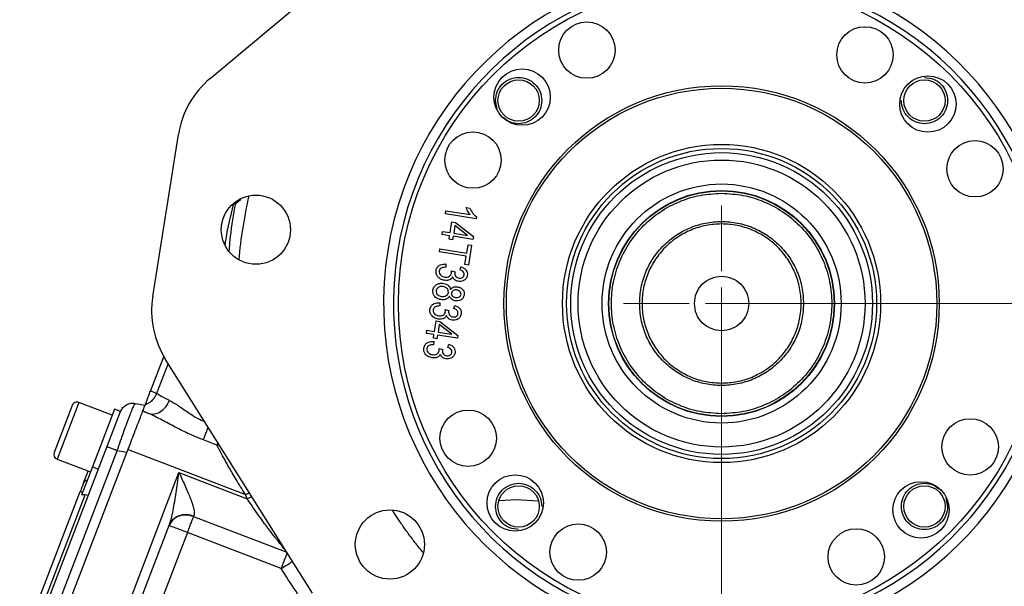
# Model space of a CAD drawing. Header units: inches. Extents: x 0.6 to 16.3, y 0.2 to 11.5.
# Tile 16 of 18: x 9.7 to 13.7, y 6.7 to 9. Entities that reach past the tile are written whole.
import ezdxf

# ---------------------------------------------------------------- set-up
doc = ezdxf.new("R2010")
doc.units = ezdxf.units.IN
doc.header["$MEASUREMENT"] = 0
doc.styles.add('SLDTEXTSTYLE0', font='TXT', dxfattribs={"width": 0.75})
doc.dimstyles.new('SLDDIMSTYLE0', dxfattribs={"dimtxt": 0.137795, "dimasz": 0.14, "dimexe": 0, "dimexo": 0.0625, "dimgap": 0.034449, "dimtad": 0, "dimdec": 1, "dimlfac": 1.5, "dimrnd": 1e-09, "dimzin": 12, "dimdsep": 46, "dimtxsty": 'SLDTEXTSTYLE0', "dimblk1": 'CLOSED', "dimblk2": 'CLOSED', "dimsah": 1, "dimcen": 0.09, "dimadec": 0, "dimazin": 3, "dimtfac": 1, "dimtdec": 1, "dimtofl": 0, "dimtmove": 0, "dimatfit": 3, "dimldrblk": 'CLOSED', "dimfxl": 0, "dimfrac": 2, "dimtolj": 1, "dimtzin": 12, "dimarcsym": 0})
doc.dimstyles.new('SLDDIMSTYLE3', dxfattribs={"dimtxt": 0.137795, "dimasz": 0.14, "dimexe": 0, "dimexo": 0.0625, "dimgap": 0.034449, "dimtad": 0, "dimtih": 1, "dimtoh": 1, "dimdec": 1, "dimlfac": 1.5, "dimrnd": 1e-09, "dimzin": 12, "dimdsep": 46, "dimtxsty": 'SLDTEXTSTYLE0', "dimblk1": 'CLOSED', "dimblk2": 'CLOSED', "dimsah": 1, "dimcen": 0.09, "dimadec": 0, "dimazin": 3, "dimtfac": 1, "dimtdec": 1, "dimtofl": 0, "dimtmove": 0, "dimatfit": 3, "dimldrblk": 'CLOSED', "dimfxl": 0, "dimfrac": 2, "dimtolj": 1, "dimtzin": 12, "dimarcsym": 0})
doc.dimstyles.new('SLDDIMSTYLE4', dxfattribs={"dimtxt": 0.137795, "dimasz": 0.14, "dimexe": 0, "dimexo": 0.0625, "dimgap": 0.034449, "dimtad": 0, "dimdec": 1, "dimlfac": 1.5, "dimrnd": 1e-09, "dimzin": 12, "dimdsep": 46, "dimtxsty": 'SLDTEXTSTYLE0', "dimblk1": 'CLOSED', "dimblk2": 'CLOSED', "dimsah": 1, "dimcen": 0.09, "dimadec": 0, "dimazin": 3, "dimtfac": 1, "dimtdec": 1, "dimtmove": 0, "dimatfit": 0, "dimldrblk": 'CLOSED', "dimfxl": 0, "dimfrac": 2, "dimtolj": 1, "dimtzin": 12, "dimarcsym": 0})

# ---------------------------------------------------------------- blocks, each defined once
blk = doc.blocks.new('_Closed')
at = {"color": 0, "linetype": 'ByBlock', "lineweight": -2}
for p, q in [((-1, 0.166667), (0, 0)), ((-1, 0.166667), (-1, -0.166667)), ((0, 0), (-1, -0.166667)), ((0, 0), (-1, 0))]:
    blk.add_line(p, q, dxfattribs=at)
blk = doc.blocks.new('_D_5')
at = {"color": 7, "linetype": 'Continuous', "lineweight": 0}
for p, q in [((13.7259, 9.9277), (15.7705, 9.9277)), ((15.7312, 9.9277), (15.7312, 8.998)), ((15.5785, 8.97), (15.5365, 8.97)), ((15.5365, 8.97), (15.5365, 8.7512)), ((15.8839, 8.97), (15.9259, 8.97)), ((15.9259, 8.97), (15.9259, 8.7512)), ((15.5365, 8.7512), (15.5785, 8.7512)), ((15.9259, 8.7512), (15.8839, 8.7512)), ((15.7312, 5.0579), (15.7312, 8.5451)), ((14.0572, 5.0579), (15.7705, 5.0579))]:
    blk.add_line(p, q, dxfattribs=at)
at = {"color": 7, "linetype": 'Continuous', "lineweight": 18, "xscale": 0.14, "yscale": 0.14}
for p, rotation in [((15.7312, 9.9277), 90.0000000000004), ((15.7312, 5.0579), 270.0000000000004)]:
    blk.add_blockref('_Closed', p, dxfattribs=dict(at, rotation=rotation))
at = {"color": 7, "linetype": 'Continuous', "lineweight": 18, "char_height": 0.1378, "attachment_point": 1, "style": 'SLDTEXTSTYLE0'}
for s, insert in [('186', (15.5785, 8.9289)), ('7.3', (15.6039, 8.7227))]:
    blk.add_mtext(s, dxfattribs=dict(at, insert=insert))
blk = doc.blocks.new('_D_6')
at = {"color": 7, "linetype": 'Continuous', "lineweight": 0}
for p, q in [((12.5869, 7.835), (12.5869, 4.4948)), ((11.7535, 5.3649), (11.7535, 4.4948)), ((12.0091, 4.7327), (11.9672, 4.7327)), ((11.9672, 4.7327), (11.9672, 4.5139)), ((12.2128, 4.7327), (12.2548, 4.7327)), ((12.2548, 4.7327), (12.2548, 4.5139)), ((11.7535, 4.5342), (11.5035, 4.5342)), ((12.5869, 4.5342), (12.8369, 4.5342)), ((11.9672, 4.5139), (12.0091, 4.5139)), ((12.2548, 4.5139), (12.2128, 4.5139))]:
    blk.add_line(p, q, dxfattribs=at)
at = {"color": 7, "linetype": 'Continuous', "lineweight": 18, "xscale": 0.14, "yscale": 0.14}
for p, rotation in [((11.7535, 4.5342), 359.9999997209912), ((12.5869, 4.5342), 179.9999997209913)]:
    blk.add_blockref('_Closed', p, dxfattribs=dict(at, rotation=rotation))
at = {"color": 7, "linetype": 'Continuous', "lineweight": 18, "char_height": 0.1378, "attachment_point": 1, "rotation": 360, "style": 'SLDTEXTSTYLE0'}
for s, insert in [('32', (12.0091, 4.6916)), ('1.2', (11.9837, 4.4854))]:
    blk.add_mtext(s, dxfattribs=dict(at, insert=insert))
blk = doc.blocks.new('_D_10')
at = {"color": 7, "linetype": 'Continuous', "lineweight": 0}
for p, q in [((14.865, 7.0789), (14.865, 3.3257)), ((11.7535, 5.3649), (11.7535, 3.3257)), ((13.4652, 3.5635), (13.4232, 3.5635)), ((13.4232, 3.5635), (13.4232, 3.3447)), ((13.7707, 3.5635), (13.8127, 3.5635)), ((13.8127, 3.5635), (13.8127, 3.3447)), ((11.7535, 3.365), (13.3024, 3.365)), ((14.865, 3.365), (13.9335, 3.365)), ((13.4232, 3.3447), (13.4652, 3.3447)), ((13.8127, 3.3447), (13.7707, 3.3447))]:
    blk.add_line(p, q, dxfattribs=at)
at = {"color": 7, "linetype": 'Continuous', "lineweight": 18, "xscale": 0.14, "yscale": 0.14, "rotation": 180.0000000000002}
blk.add_blockref('_Closed', (11.7535, 3.365), dxfattribs=at)
at = {"color": 7, "linetype": 'Continuous', "lineweight": 18, "xscale": 0.14, "yscale": 0.14}
blk.add_blockref('_Closed', (14.865, 3.365), dxfattribs=at)
at = {"color": 7, "linetype": 'Continuous', "lineweight": 18, "char_height": 0.1378, "attachment_point": 1, "style": 'SLDTEXTSTYLE0'}
for s, insert in [('119', (13.4652, 3.5224)), ('4.7', (13.4907, 3.3162))]:
    blk.add_mtext(s, dxfattribs=dict(at, insert=insert))
blk = doc.blocks.new('_D_11')
at = {"color": 7, "linetype": 'Continuous', "lineweight": 0}
for p, q in [((12.6263, 7.8743), (15.272, 7.8743)), ((15.2326, 7.8743), (15.2326, 6.6727)), ((15.0799, 6.6447), (15.0379, 6.6447)), ((15.0379, 6.6447), (15.0379, 6.4259)), ((15.3854, 6.6447), (15.4274, 6.6447)), ((15.4274, 6.6447), (15.4274, 6.4259)), ((15.0379, 6.4259), (15.0799, 6.4259)), ((15.4274, 6.4259), (15.3854, 6.4259)), ((15.2326, 5.0579), (15.2326, 6.2198)), ((13.8324, 5.0579), (15.272, 5.0579))]:
    blk.add_line(p, q, dxfattribs=at)
at = {"color": 7, "linetype": 'Continuous', "lineweight": 18, "xscale": 0.14, "yscale": 0.14}
for p, rotation in [((15.2326, 7.8743, 7.5086), 90.00000000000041), ((15.2326, 5.0579, 7.5086), 270.0000000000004)]:
    blk.add_blockref('_Closed', p, dxfattribs=dict(at, rotation=rotation))
at = {"color": 7, "linetype": 'Continuous', "lineweight": 18, "char_height": 0.1378, "attachment_point": 1, "style": 'SLDTEXTSTYLE0'}
for s, insert in [('107', (15.0799, 6.6036)), ('4.2', (15.1054, 6.3974))]:
    blk.add_mtext(s, dxfattribs=dict(at, insert=insert))
blk = doc.blocks.new('SW_CENTERMARKSYMBOL_0')
at = {"color": 0, "linetype": 'Continuous', "lineweight": 18}
for p, q in [((0, 0.1312), (0, 0.399)), ((0, 0), (0, 0.0656)), ((-0.1312, 0), (-0.399, 0)), ((0, 0), (-0.0656, 0)), ((0, 0), (0, -0.0656)), ((0, 0), (0.0656, 0)), ((0.1312, 0), (0.399, 0)), ((0, -0.1312), (0, -0.399))]:
    blk.add_line(p, q, dxfattribs=at)

msp = doc.modelspace()

# ---------------------------------------------------------------- linework, layer by layer
at = {"color": 7, "linetype": 'Continuous', "lineweight": 25}
for p, q in [((10.5075, 8.7889), (11.3688, 9.5082)), ((11.675, 8.6635), (11.6679, 8.6993)), ((10.2743, 7.9031), (10.3786, 8.5616)), ((11.4642, 8.2382), (11.4662, 8.251)), ((11.4662, 8.251), (11.5643, 8.2355)), ((11.549, 8.2643), (11.5635, 8.262)), ((11.5896, 8.2183), (11.4642, 8.2382)), ((11.4835, 8.1626), (11.4904, 8.206)), ((11.4904, 8.206), (11.5048, 8.2037)), ((11.5909, 8.2266), (11.5896, 8.2183)), ((11.4509, 8.1546), (11.453, 8.1674)), ((11.453, 8.1674), (11.4835, 8.1626)), ((11.5028, 8.191), (11.498, 8.1603)), ((11.5539, 8.1514), (11.5028, 8.191)), ((11.5048, 8.2037), (11.5782, 8.1468)), ((11.4815, 8.1497), (11.4509, 8.1546)), ((11.4792, 8.1352), (11.4815, 8.1497)), ((11.4936, 8.133), (11.4792, 8.1352)), ((11.4959, 8.1474), (11.4936, 8.133)), ((11.5763, 8.1347), (11.4959, 8.1474)), ((11.498, 8.1603), (11.5539, 8.1514)), ((11.5782, 8.1468), (11.5763, 8.1347)), ((11.4397, 8.0838), (11.4418, 8.0967)), ((11.4418, 8.0967), (11.5511, 8.0794)), ((11.5511, 8.0794), (11.5564, 8.1131)), ((11.5564, 8.1131), (11.5709, 8.1108)), ((11.5709, 8.1108), (11.5582, 8.0305)), ((11.549, 8.0665), (11.4397, 8.0838)), ((11.5437, 8.0327), (11.549, 8.0665)), ((11.4666, 8.0351), (11.4662, 8.0219)), ((11.4884, 8.0069), (11.5027, 8.003)), ((11.5238, 8.0112), (11.5274, 8.0238)), ((11.5582, 8.0305), (11.5437, 8.0327)), ((11.5027, 8.003), (11.5022, 8.0011)), ((11.4416, 7.8775), (11.4412, 7.8644)), ((11.4635, 7.8493), (11.4778, 7.8454)), ((11.4988, 7.8536), (11.5025, 7.8662)), ((11.4778, 7.8454), (11.4773, 7.8435)), ((11.3873, 7.7526), (11.3893, 7.7655)), ((11.3893, 7.7655), (11.4198, 7.7607)), ((11.4198, 7.7607), (11.4267, 7.8041)), ((11.4267, 7.8041), (11.4412, 7.8018)), ((11.4392, 7.7891), (11.4343, 7.7584)), ((11.4903, 7.7495), (11.4392, 7.7891)), ((11.4412, 7.8018), (11.5146, 7.7449)), ((11.4178, 7.7478), (11.3873, 7.7526)), ((11.4155, 7.7333), (11.4178, 7.7478)), ((11.43, 7.731), (11.4155, 7.7333)), ((11.4323, 7.7455), (11.43, 7.731)), ((11.5127, 7.7328), (11.4323, 7.7455)), ((11.4343, 7.7584), (11.4903, 7.7495)), ((11.5146, 7.7449), (11.5127, 7.7328)), ((11.4167, 7.72), (11.4163, 7.7068)), ((11.4385, 7.6918), (11.4528, 7.6879)), ((11.4528, 7.6879), (11.4523, 7.686)), ((11.4739, 7.6961), (11.4775, 7.7087)), ((10.265, 7.5181), (10.3202, 7.6618)), ((10.9236, 6.6969), (10.3267, 7.6471)), ((9.9462, 7.4597), (9.8731, 7.2692)), ((10.1095, 7.4198), (9.9738, 7.4719)), ((10.2038, 7.4683), (10.243, 7.4607)), ((10.119, 7.4447), (10.0289, 7.2101)), ((10.0884, 7.2906), (10.1439, 7.4352)), ((10.1439, 7.4352), (10.119, 7.4447)), ((10.2337, 7.4365), (10.2591, 7.4268)), ((10.2343, 7.4382), (10.2591, 7.4268)), ((9.7335, 6.3661), (10.0884, 7.2906)), ((10.5353, 7.2985), (10.4802, 7.3196)), ((9.7743, 6.3493), (10.13, 7.2759)), ((9.8084, 6.3287), (10.1691, 7.2682)), ((10.1691, 7.2682), (10.13, 7.2759)), ((10.1704, 7.2717), (10.174, 7.2812)), ((10.174, 7.2812), (10.6514, 7.0979)), ((9.8854, 7.2416), (10.0211, 7.1896)), ((10.0289, 7.2101), (9.9848, 7.0952)), ((10.0289, 7.2101), (10.0538, 7.2005)), ((9.9933, 7.1451), (10.0117, 7.1931)), ((10.026, 6.263), (10.3809, 7.1874)), ((10.3809, 7.1874), (10.6583, 7.081)), ((9.7737, 6.5731), (9.9798, 7.1099)), ((9.7972, 6.5697), (9.9995, 7.0967)), ((9.9798, 7.1099), (9.9891, 7.1063)), ((10.0131, 7.0943), (9.9995, 7.0967)), ((10.6583, 7.081), (10.6514, 7.0979)), ((11.6828, 7.0733), (11.7535, 7.0779)), ((11.7535, 7.0779), (11.8419, 7.0721)), ((13.499, 7.0839), (13.5058, 7.0494)), ((10.4416, 7.0109), (10.4407, 7.0085)), ((10.1392, 6.4462), (10.3424, 6.9755)), ((10.4157, 6.9432), (10.2152, 6.4212)), ((10.796, 6.7973), (10.4157, 6.9432))]:
    msp.add_line(p, q, dxfattribs=at)
at = {"color": 8, "linetype": 'Continuous', "lineweight": 25}
for p, q in [((10.6118, 8.2812), (10.6324, 8.2991)), ((10.3369, 7.6308), (10.29, 7.5085)), ((9.9738, 7.4719), (9.8854, 7.2416)), ((10.5393, 7.3087), (10.5353, 7.2985)), ((10.5463, 7.2975), (10.5353, 7.2985)), ((10.6514, 7.0979), (10.6676, 7.1044)), ((10.6774, 7.0888), (10.6583, 7.081)), ((10.4407, 7.0085), (10.819, 6.8633))]:
    msp.add_line(p, q, dxfattribs=at)
at = {"color": 7, "linetype": 'Continuous', "lineweight": 25}
for centre, radius in [((12.5869, 7.8743), 1.314), ((12.0393, 8.9045), 0.1146), ((13.1698, 8.8849), 0.1146), ((11.7761, 8.7133), 0.1146), ((11.7619, 8.6993), 0.084), ((13.4258, 8.6851), 0.1146), ((13.4118, 8.6993), 0.084), ((12.5869, 7.8743), 0.885), ((12.5869, 7.8743), 0.875), ((11.5763, 8.4573), 0.1146), ((13.6171, 8.4219), 0.1146), ((12.5869, 7.8743), 0.6467), ((12.5869, 7.8743), 0.6302), ((12.5869, 7.8743), 0.6134), ((12.5869, 7.8743), 0.5833), ((12.5869, 7.8743), 0.4859), ((12.5869, 7.8743), 0.4593), ((12.5869, 7.8743), 0.458), ((10.6938, 8.1742), 0.1406), ((11.5567, 7.3268), 0.1146), ((13.5975, 7.2914), 0.1146), ((11.7479, 7.0636), 0.1146), ((11.7619, 7.0494), 0.084), ((13.3976, 7.0354), 0.1146), ((13.4118, 7.0494), 0.084), ((11.2385, 6.8947), 0.1406), ((12.0039, 6.8638), 0.1146), ((13.1345, 6.8442), 0.1146)]:
    msp.add_circle(centre, radius, dxfattribs=at)
for centre, radius, start, end in [((12.5869, 7.8743), 1.374, 87.2674, 254.7326), ((12.5869, 7.8743), 1.334, 87.3048, 254.6952), ((12.5869, 7.8743), 1.374, 267.2674, 74.7326), ((12.5869, 7.8743), 1.334, 267.3048, 74.6952), ((10.746, 8.5034), 0.3719, 129.8669, 171), ((10.6417, 7.8449), 0.3719, 171, 212.1331), ((9.9661, 7.452), 0.0213, 69, 159), ((9.893, 7.2616), 0.0213, 159, 249), ((10.0099, 7.1375), 0.0183, 95.7916, 155.4083)]:
    msp.add_arc(centre, radius, start, end, dxfattribs=at)
at = {"color": 8, "linetype": 'Continuous', "lineweight": 25}
msp.add_arc((12.5869, 7.8743), 1.9709, 167.174, 174.826, dxfattribs=at)
at = {"color": 7, "linetype": 'Continuous', "lineweight": 25}
msp.add_ellipse((9.9933, 7.0669), major_axis=(0.011, 0.0285), ratio=0.916331, start_param=0.174533, end_param=0.698222, dxfattribs=at)
for points in [[(11.6679, 8.6993), (11.6693, 8.7116), (11.6722, 8.7362), (11.6939, 8.7675), (11.725, 8.7884), (11.7619, 8.7957), (11.7989, 8.7884), (11.8299, 8.7675), (11.8517, 8.7362), (11.8545, 8.7116), (11.8559, 8.6993)], [(13.4118, 8.7933), (13.4242, 8.7919), (13.4488, 8.7891), (13.4799, 8.7673), (13.5016, 8.7362), (13.5044, 8.7116), (13.5058, 8.6993)], [(13.4118, 8.6053), (13.3995, 8.6067), (13.3749, 8.6095), (13.3438, 8.6313), (13.3221, 8.6623), (13.3193, 8.687), (13.3178, 8.6993)], [(13.5058, 8.6993), (13.5044, 8.687), (13.5016, 8.6623), (13.4799, 8.6313), (13.4488, 8.6095), (13.4242, 8.6067), (13.4118, 8.6053)], [(12.5869, 7.4263), (12.5576, 7.428), (12.4989, 7.4313), (12.4143, 7.458), (12.3364, 7.4994), (12.2681, 7.5555), (12.212, 7.6238), (12.1703, 7.7018), (12.1447, 7.7864), (12.136, 7.8743), (12.1447, 7.9623), (12.1703, 8.0469), (12.212, 8.1248), (12.2681, 8.1931), (12.3364, 8.2493), (12.4143, 8.2907), (12.4989, 8.3173), (12.5576, 8.3207), (12.5869, 8.3223)], [(12.5869, 8.3223), (12.6162, 8.3207), (12.6748, 8.3173), (12.7594, 8.2907), (12.8374, 8.2493), (12.9057, 8.1931), (12.9618, 8.1248), (13.0034, 8.0469), (13.0291, 7.9623), (13.0378, 7.8743), (13.0291, 7.7864), (13.0034, 7.7018), (12.9618, 7.6238), (12.9057, 7.5555), (12.8374, 7.4994), (12.7594, 7.458), (12.6748, 7.4313), (12.6162, 7.428), (12.5869, 7.4263)], [(12.2535, 7.8743), (12.2548, 7.8962), (12.2573, 7.9398), (12.2771, 8.0027), (12.3079, 8.0607), (12.3497, 8.1116), (12.4005, 8.1533), (12.4585, 8.1843), (12.5214, 8.2034), (12.5869, 8.2098), (12.6523, 8.2034), (12.7153, 8.1843), (12.7733, 8.1533), (12.8241, 8.1116), (12.8659, 8.0607), (12.8967, 8.0027), (12.9165, 7.9398), (12.919, 7.8962), (12.9202, 7.8743)], [(12.5869, 8.1977), (12.5657, 8.1965), (12.5234, 8.1941), (12.4623, 8.1748), (12.4061, 8.145), (12.3568, 8.1044), (12.3163, 8.0551), (12.2862, 7.9989), (12.2677, 7.9378), (12.2615, 7.8743), (12.2677, 7.8109), (12.2862, 7.7498), (12.3163, 7.6935), (12.3568, 7.6442), (12.4061, 7.6037), (12.4623, 7.5738), (12.5234, 7.5546), (12.5657, 7.5522), (12.5869, 7.551)], [(12.5869, 7.551), (12.608, 7.5522), (12.6504, 7.5546), (12.7114, 7.5738), (12.7677, 7.6037), (12.817, 7.6442), (12.8575, 7.6935), (12.8875, 7.7498), (12.906, 7.8109), (12.9123, 7.8743), (12.906, 7.9378), (12.8875, 7.9989), (12.8575, 8.0551), (12.817, 8.1044), (12.7677, 8.145), (12.7114, 8.1748), (12.6504, 8.1941), (12.608, 8.1965), (12.5869, 8.1977)], [(12.4762, 7.8743), (12.4779, 7.8888), (12.4812, 7.9178), (12.5068, 7.9546), (12.5434, 7.9792), (12.5869, 7.9879), (12.6304, 7.9792), (12.667, 7.9546), (12.6926, 7.9178), (12.6959, 7.8888), (12.6975, 7.8743)], [(12.9202, 7.8743), (12.919, 7.8525), (12.9165, 7.8089), (12.8967, 7.746), (12.8659, 7.688), (12.8241, 7.6371), (12.7733, 7.5954), (12.7153, 7.5644), (12.6523, 7.5453), (12.5869, 7.5389), (12.5214, 7.5453), (12.4585, 7.5644), (12.4005, 7.5954), (12.3497, 7.6371), (12.3079, 7.688), (12.2771, 7.746), (12.2573, 7.8089), (12.2548, 7.8525), (12.2535, 7.8743)], [(12.6975, 7.8743), (12.6959, 7.8599), (12.6926, 7.8309), (12.667, 7.794), (12.6304, 7.7694), (12.5869, 7.7608), (12.5434, 7.7694), (12.5068, 7.794), (12.4812, 7.8309), (12.4779, 7.8599), (12.4762, 7.8743)], [(10.29, 7.5085), (10.2874, 7.5095), (10.2822, 7.5115), (10.2707, 7.5159), (10.265, 7.5181)], [(11.6679, 7.0494), (11.6693, 7.0617), (11.6722, 7.0863), (11.6939, 7.1174), (11.725, 7.1391), (11.7496, 7.142), (11.7619, 7.1434)], [(11.7619, 7.1434), (11.7742, 7.142), (11.7989, 7.1391), (11.8299, 7.1174), (11.8517, 7.0863), (11.8545, 7.0617), (11.8559, 7.0494)], [(11.7619, 6.9554), (11.7496, 6.9568), (11.725, 6.9596), (11.6939, 6.9814), (11.6722, 7.0124), (11.6693, 7.0371), (11.6679, 7.0494)], [(13.5058, 7.0494), (13.5044, 7.0371), (13.5016, 7.0125), (13.4799, 6.9812), (13.4488, 6.9603), (13.4118, 6.9529), (13.3749, 6.9603), (13.3438, 6.9812), (13.3221, 7.0125), (13.3193, 7.0371), (13.3178, 7.0494)], [(10.4407, 7.0085), (10.4305, 7.0113), (10.4102, 7.0168), (10.3797, 7.0112), (10.3542, 6.9963), (10.3454, 6.98), (10.341, 6.9719)], [(10.3424, 6.9755), (10.3467, 6.9835), (10.3554, 6.9994), (10.3808, 7.014), (10.4112, 7.0193), (10.4315, 7.0137), (10.4416, 7.0109)], [(10.4157, 6.9432), (10.4182, 6.9499), (10.4233, 6.9631), (10.4303, 6.9815), (10.4365, 6.9975), (10.4393, 7.0048), (10.4407, 7.0085)], [(10.4157, 6.9432), (10.4059, 6.947), (10.3863, 6.9545), (10.3616, 6.964), (10.3443, 6.9706), (10.3421, 6.9715), (10.341, 6.9719)], [(10.821, 6.8625), (10.8196, 6.8588), (10.8168, 6.8515), (10.8106, 6.8355), (10.8036, 6.8171), (10.7985, 6.8039), (10.796, 6.7973)]]:
    msp.add_open_spline(points, degree=3, dxfattribs=at)
for points, knots in [([(11.8559, 8.6993), (11.8545, 8.687), (11.8517, 8.6624), (11.83, 8.6311), (11.7988, 8.6101), (11.7621, 8.603), (11.7265, 8.6091), (11.7086, 8.6231), (11.7005, 8.6295)], [0, 0, 0, 0, 0.171366, 0.342732, 0.514098, 0.685464, 0.85683, 1, 1, 1, 1]), ([(10.6118, 8.2812), (10.6111, 8.2802), (10.6096, 8.2782), (10.6047, 8.2773), (10.6022, 8.2769)], [0, 0, 0, 0, 0.501168, 1, 1, 1, 1]), ([(11.5643, 8.2355), (11.5607, 8.2405), (11.5543, 8.2494), (11.5506, 8.2597), (11.549, 8.2643)], [0, 0, 0, 0, 0.559755, 1, 1, 1, 1]), ([(11.5635, 8.262), (11.5672, 8.2542), (11.5736, 8.2403), (11.5856, 8.2308), (11.5909, 8.2266)], [0, 0, 0, 0, 0.5602037, 1, 1, 1, 1]), ([(11.4597, 7.9686), (11.4544, 7.9699), (11.4437, 7.9724), (11.4322, 7.983), (11.4255, 7.9957), (11.4259, 8.0043), (11.4262, 8.0086)], [0, 0, 0, 0, 0.2804019, 0.5599334, 0.7800576, 1, 1, 1, 1]), ([(11.4262, 8.0086), (11.4276, 8.0134), (11.4306, 8.0231), (11.4457, 8.0344), (11.4587, 8.0348), (11.4666, 8.0351)], [0, 0, 0, 0, 0.27999, 0.560559, 1, 1, 1, 1]), ([(11.4662, 8.0219), (11.4596, 8.0216), (11.4505, 8.0212), (11.441, 8.0138), (11.4397, 8.0088), (11.439, 8.0064)], [0, 0, 0, 0, 0.559624, 0.779834, 1, 1, 1, 1]), ([(11.439, 8.0064), (11.4391, 8.0028), (11.4392, 7.9958), (11.4475, 7.9855), (11.4563, 7.983), (11.4616, 7.9815)], [0, 0, 0, 0, 0.279249, 0.560381, 1, 1, 1, 1]), ([(11.4887, 7.9978), (11.4888, 7.9995), (11.489, 8.0025), (11.4886, 8.0056), (11.4884, 8.0069)], [0, 0, 0, 0, 0.559694, 1, 1, 1, 1]), ([(11.5403, 7.9903), (11.5403, 7.9931), (11.5405, 7.9986), (11.5345, 8.0071), (11.5279, 8.0096), (11.5238, 8.0112)], [0, 0, 0, 0, 0.280053, 0.559903, 1, 1, 1, 1]), ([(11.5274, 8.0238), (11.5316, 8.0222), (11.54, 8.019), (11.5493, 8.0101), (11.5539, 7.9992), (11.5534, 7.9922), (11.5532, 7.9886)], [0, 0, 0, 0, 0.280681, 0.56, 0.779941, 1, 1, 1, 1]), ([(11.4933, 7.9825), (11.4914, 7.9793), (11.4875, 7.973), (11.4748, 7.9677), (11.4654, 7.9682), (11.4597, 7.9686)], [0, 0, 0, 0, 0.279665, 0.55981, 1, 1, 1, 1]), ([(11.4616, 7.9815), (11.4649, 7.9812), (11.4715, 7.9806), (11.4803, 7.9841), (11.4867, 7.9902), (11.488, 7.9952), (11.4887, 7.9978)], [0, 0, 0, 0, 0.280584, 0.560068, 0.780055, 1, 1, 1, 1]), ([(11.5163, 7.9646), (11.5135, 7.9652), (11.508, 7.9665), (11.499, 7.972), (11.4955, 7.9785), (11.4933, 7.9825)], [0, 0, 0, 0, 0.280998, 0.56178, 1, 1, 1, 1]), ([(11.5022, 8.0011), (11.502, 7.998), (11.5016, 7.9918), (11.5057, 7.9839), (11.512, 7.9789), (11.5167, 7.9779), (11.5191, 7.9773)], [0, 0, 0, 0, 0.280151, 0.559297, 0.779344, 1, 1, 1, 1]), ([(11.5532, 7.9886), (11.5518, 7.9842), (11.5492, 7.9753), (11.5385, 7.9672), (11.5272, 7.9636), (11.5199, 7.9642), (11.5163, 7.9646)], [0, 0, 0, 0, 0.2790548, 0.5587479, 0.7791879, 1, 1, 1, 1]), ([(11.5191, 7.9773), (11.5217, 7.9771), (11.5269, 7.9766), (11.5338, 7.9796), (11.5387, 7.9844), (11.5397, 7.9883), (11.5403, 7.9903)], [0, 0, 0, 0, 0.280461, 0.559886, 0.779996, 1, 1, 1, 1]), ([(11.4459, 7.89), (11.4407, 7.8913), (11.4304, 7.8937), (11.4191, 7.9038), (11.4128, 7.9163), (11.4133, 7.9247), (11.4135, 7.9289)], [0, 0, 0, 0, 0.280407, 0.559916, 0.7799, 1, 1, 1, 1]), ([(11.4135, 7.9289), (11.4151, 7.934), (11.4181, 7.9444), (11.4308, 7.9536), (11.4442, 7.9571), (11.4525, 7.9563), (11.4567, 7.9559)], [0, 0, 0, 0, 0.279054, 0.558478, 0.778997, 1, 1, 1, 1]), ([(11.4548, 7.943), (11.4513, 7.9433), (11.4445, 7.944), (11.4354, 7.9406), (11.4287, 7.9346), (11.4271, 7.9294), (11.4264, 7.9268)], [0, 0, 0, 0, 0.280726, 0.560397, 0.780435, 1, 1, 1, 1]), ([(11.4264, 7.9268), (11.4264, 7.9234), (11.4264, 7.9166), (11.4326, 7.9089), (11.4401, 7.9045), (11.4453, 7.9034), (11.4479, 7.9029)], [0, 0, 0, 0, 0.278529, 0.558208, 0.778879, 1, 1, 1, 1]), ([(11.4763, 7.9193), (11.4762, 7.9226), (11.4762, 7.9294), (11.4682, 7.9392), (11.4598, 7.9416), (11.4548, 7.943)], [0, 0, 0, 0, 0.279361, 0.560297, 1, 1, 1, 1]), ([(11.4567, 7.9559), (11.4605, 7.9551), (11.4679, 7.9535), (11.477, 7.9477), (11.4831, 7.9398), (11.4845, 7.9339), (11.4851, 7.931)], [0, 0, 0, 0, 0.280476, 0.560096, 0.780026, 1, 1, 1, 1]), ([(11.4851, 7.931), (11.487, 7.9334), (11.4907, 7.9381), (11.5006, 7.9429), (11.5083, 7.9424), (11.513, 7.942)], [0, 0, 0, 0, 0.280559, 0.560664, 1, 1, 1, 1]), ([(11.5113, 7.9291), (11.5087, 7.9294), (11.5034, 7.9299), (11.4962, 7.9275), (11.4908, 7.923), (11.4897, 7.9189), (11.4891, 7.9169)], [0, 0, 0, 0, 0.2806988, 0.5604087, 0.7804394, 1, 1, 1, 1]), ([(11.5277, 7.9109), (11.5276, 7.9135), (11.5275, 7.9186), (11.5215, 7.9261), (11.5152, 7.928), (11.5113, 7.9291)], [0, 0, 0, 0, 0.279375, 0.560622, 1, 1, 1, 1]), ([(11.513, 7.942), (11.5174, 7.941), (11.5262, 7.9389), (11.5359, 7.9303), (11.5412, 7.9196), (11.5408, 7.9125), (11.5406, 7.9089)], [0, 0, 0, 0, 0.280472, 0.56, 0.779941, 1, 1, 1, 1]), ([(11.481, 7.9047), (11.4788, 7.9016), (11.4743, 7.8953), (11.4617, 7.8889), (11.4519, 7.8896), (11.4459, 7.89)], [0, 0, 0, 0, 0.280355, 0.560491, 1, 1, 1, 1]), ([(11.4479, 7.9029), (11.4513, 7.9026), (11.4581, 7.902), (11.4672, 7.9055), (11.474, 7.9114), (11.4755, 7.9167), (11.4763, 7.9193)], [0, 0, 0, 0, 0.280754, 0.560321, 0.780382, 1, 1, 1, 1]), ([(11.5036, 7.8858), (11.5007, 7.8865), (11.495, 7.8877), (11.4858, 7.8934), (11.4828, 7.9004), (11.481, 7.9047)], [0, 0, 0, 0, 0.281345, 0.562039, 1, 1, 1, 1]), ([(11.4891, 7.9169), (11.4891, 7.9143), (11.4892, 7.9091), (11.4954, 7.9016), (11.5017, 7.8998), (11.5056, 7.8987)], [0, 0, 0, 0, 0.27956, 0.56043, 1, 1, 1, 1]), ([(11.5406, 7.9089), (11.5392, 7.9045), (11.5366, 7.8956), (11.5257, 7.8879), (11.5143, 7.8848), (11.5072, 7.8855), (11.5036, 7.8858)], [0, 0, 0, 0, 0.279048, 0.558531, 0.779022, 1, 1, 1, 1]), ([(11.5056, 7.8987), (11.5083, 7.8984), (11.5135, 7.8979), (11.5205, 7.9006), (11.5259, 7.905), (11.5271, 7.9089), (11.5277, 7.9109)], [0, 0, 0, 0, 0.280599, 0.560453, 0.780513, 1, 1, 1, 1]), ([(11.4348, 7.811), (11.4294, 7.8123), (11.4188, 7.8149), (11.4073, 7.8254), (11.4006, 7.8381), (11.401, 7.8467), (11.4012, 7.851)], [0, 0, 0, 0, 0.280402, 0.559933, 0.780058, 1, 1, 1, 1]), ([(11.4012, 7.851), (11.4027, 7.8559), (11.4056, 7.8655), (11.4208, 7.8769), (11.4337, 7.8773), (11.4416, 7.8775)], [0, 0, 0, 0, 0.27999, 0.560559, 1, 1, 1, 1]), ([(11.4412, 7.8644), (11.4347, 7.8641), (11.4255, 7.8637), (11.4161, 7.8562), (11.4147, 7.8513), (11.414, 7.8488)], [0, 0, 0, 0, 0.559624, 0.779834, 1, 1, 1, 1]), ([(11.414, 7.8488), (11.4141, 7.8453), (11.4143, 7.8382), (11.4226, 7.8279), (11.4313, 7.8254), (11.4366, 7.8239)], [0, 0, 0, 0, 0.279249, 0.560381, 1, 1, 1, 1]), ([(11.4638, 7.8402), (11.4639, 7.8419), (11.4641, 7.845), (11.4636, 7.848), (11.4635, 7.8493)], [0, 0, 0, 0, 0.559694, 1, 1, 1, 1]), ([(11.5153, 7.8328), (11.5154, 7.8356), (11.5156, 7.8411), (11.5096, 7.8496), (11.5029, 7.8521), (11.4988, 7.8536)], [0, 0, 0, 0, 0.280053, 0.559903, 1, 1, 1, 1]), ([(11.5025, 7.8662), (11.5067, 7.8646), (11.5151, 7.8615), (11.5243, 7.8526), (11.5289, 7.8417), (11.5285, 7.8346), (11.5282, 7.8311)], [0, 0, 0, 0, 0.280681, 0.56, 0.779941, 1, 1, 1, 1]), ([(11.4683, 7.825), (11.4664, 7.8218), (11.4625, 7.8155), (11.4499, 7.8101), (11.4405, 7.8107), (11.4348, 7.811)], [0, 0, 0, 0, 0.2796652, 0.5598104, 1, 1, 1, 1]), ([(11.4366, 7.8239), (11.44, 7.8236), (11.4466, 7.823), (11.4553, 7.8266), (11.4617, 7.8326), (11.4631, 7.8377), (11.4638, 7.8402)], [0, 0, 0, 0, 0.280584, 0.560068, 0.780055, 1, 1, 1, 1]), ([(11.4914, 7.807), (11.4886, 7.8076), (11.483, 7.8089), (11.4741, 7.8144), (11.4705, 7.821), (11.4683, 7.825)], [0, 0, 0, 0, 0.280998, 0.56178, 1, 1, 1, 1]), ([(11.4773, 7.8435), (11.4771, 7.8404), (11.4766, 7.8343), (11.4807, 7.8264), (11.4871, 7.8214), (11.4918, 7.8203), (11.4941, 7.8198)], [0, 0, 0, 0, 0.280151, 0.559297, 0.779344, 1, 1, 1, 1]), ([(11.5282, 7.8311), (11.5269, 7.8267), (11.5242, 7.8178), (11.5136, 7.8097), (11.5022, 7.806), (11.495, 7.8067), (11.4914, 7.807)], [0, 0, 0, 0, 0.279055, 0.558748, 0.779188, 1, 1, 1, 1]), ([(11.4941, 7.8198), (11.4968, 7.8195), (11.502, 7.8191), (11.5088, 7.822), (11.5137, 7.8268), (11.5148, 7.8308), (11.5153, 7.8328)], [0, 0, 0, 0, 0.280461, 0.559886, 0.779996, 1, 1, 1, 1]), ([(11.4098, 7.6535), (11.4045, 7.6548), (11.3938, 7.6573), (11.3823, 7.6678), (11.3756, 7.6806), (11.376, 7.6892), (11.3762, 7.6935)], [0, 0, 0, 0, 0.280402, 0.559933, 0.780058, 1, 1, 1, 1]), ([(11.3762, 7.6935), (11.3777, 7.6983), (11.3807, 7.708), (11.3958, 7.7193), (11.4088, 7.7197), (11.4167, 7.72)], [0, 0, 0, 0, 0.27999, 0.560559, 1, 1, 1, 1]), ([(11.4163, 7.7068), (11.4097, 7.7065), (11.4006, 7.7061), (11.3911, 7.6987), (11.3898, 7.6937), (11.3891, 7.6912)], [0, 0, 0, 0, 0.559624, 0.779834, 1, 1, 1, 1]), ([(11.3891, 7.6912), (11.3892, 7.6877), (11.3893, 7.6807), (11.3976, 7.6704), (11.4064, 7.6679), (11.4117, 7.6664)], [0, 0, 0, 0, 0.279249, 0.560381, 1, 1, 1, 1]), ([(11.4388, 7.6827), (11.4389, 7.6844), (11.4391, 7.6874), (11.4387, 7.6905), (11.4385, 7.6918)], [0, 0, 0, 0, 0.559694, 1, 1, 1, 1]), ([(11.4523, 7.686), (11.4521, 7.6829), (11.4517, 7.6767), (11.4558, 7.6688), (11.4621, 7.6638), (11.4668, 7.6627), (11.4692, 7.6622)], [0, 0, 0, 0, 0.280151, 0.559297, 0.779344, 1, 1, 1, 1]), ([(11.4904, 7.6752), (11.4904, 7.678), (11.4906, 7.6835), (11.4846, 7.692), (11.478, 7.6945), (11.4739, 7.6961)], [0, 0, 0, 0, 0.280053, 0.559903, 1, 1, 1, 1]), ([(11.4775, 7.7087), (11.4817, 7.7071), (11.4901, 7.7039), (11.4994, 7.695), (11.504, 7.6841), (11.5035, 7.6771), (11.5033, 7.6735)], [0, 0, 0, 0, 0.280681, 0.56, 0.779941, 1, 1, 1, 1]), ([(11.4434, 7.6674), (11.4415, 7.6642), (11.4376, 7.6579), (11.4249, 7.6526), (11.4155, 7.6531), (11.4098, 7.6535)], [0, 0, 0, 0, 0.2796652, 0.5598104, 1, 1, 1, 1]), ([(11.4117, 7.6664), (11.415, 7.6661), (11.4216, 7.6655), (11.4304, 7.669), (11.4368, 7.675), (11.4381, 7.6801), (11.4388, 7.6827)], [0, 0, 0, 0, 0.280584, 0.560068, 0.780055, 1, 1, 1, 1]), ([(11.4664, 7.6495), (11.4636, 7.6501), (11.4581, 7.6514), (11.4491, 7.6569), (11.4456, 7.6634), (11.4434, 7.6674)], [0, 0, 0, 0, 0.280998, 0.56178, 1, 1, 1, 1]), ([(11.5033, 7.6735), (11.5019, 7.6691), (11.4993, 7.6602), (11.4886, 7.6521), (11.4773, 7.6485), (11.47, 7.6491), (11.4664, 7.6495)], [0, 0, 0, 0, 0.279055, 0.558748, 0.779188, 1, 1, 1, 1]), ([(11.4692, 7.6622), (11.4718, 7.662), (11.477, 7.6615), (11.4838, 7.6645), (11.4888, 7.6693), (11.4898, 7.6732), (11.4904, 7.6752)], [0, 0, 0, 0, 0.280461, 0.559886, 0.779996, 1, 1, 1, 1]), ([(10.2436, 7.4624), (10.2444, 7.4645), (10.2461, 7.4689), (10.2513, 7.4824), (10.2578, 7.4994), (10.2627, 7.512), (10.265, 7.5181)], [0, 0, 0, 0, 0.243223, 0.5, 0.756777, 1, 1, 1, 1]), ([(10.29, 7.5085), (10.2877, 7.5035), (10.283, 7.4935), (10.2722, 7.4805), (10.2592, 7.4695), (10.2488, 7.4648), (10.2436, 7.4624)], [0, 0, 0, 0, 0.244131, 0.49121, 0.742822, 1, 1, 1, 1]), ([(10.3426, 7.4803), (10.3315, 7.4857), (10.3074, 7.4973), (10.2961, 7.5046), (10.29, 7.5085)], [0, 0, 0, 0, 0.462233, 1, 1, 1, 1]), ([(10.13, 7.2759), (10.1346, 7.2895), (10.1436, 7.3162), (10.1568, 7.3539), (10.169, 7.3875), (10.1799, 7.4163), (10.1891, 7.4396), (10.1963, 7.4562), (10.2015, 7.4666), (10.203, 7.4677), (10.2038, 7.4683)], [0, 0, 0, 0, 0.13356, 0.261125, 0.387745, 0.511891, 0.635099, 0.759877, 0.877169, 1, 1, 1, 1]), ([(10.1439, 7.4351), (10.1467, 7.4407), (10.1523, 7.4518), (10.1674, 7.4635), (10.1852, 7.47), (10.1976, 7.4689), (10.2038, 7.4683)], [0, 0, 0, 0, 0.250811, 0.500541, 0.75027, 1, 1, 1, 1]), ([(10.1691, 7.2682), (10.1739, 7.2807), (10.1832, 7.3051), (10.1971, 7.3412), (10.2101, 7.3752), (10.2218, 7.4056), (10.2297, 7.4262), (10.2348, 7.4394), (10.2387, 7.4497), (10.2422, 7.4587), (10.2427, 7.46), (10.243, 7.4607)], [0, 0, 0, 0, 0.123455, 0.241359, 0.371661, 0.499913, 0.628161, 0.693124, 0.758641, 0.876543, 1, 1, 1, 1]), ([(10.2591, 7.4268), (10.2667, 7.4255), (10.2819, 7.423), (10.3064, 7.4334), (10.3284, 7.453), (10.3379, 7.4712), (10.3426, 7.4803)], [0, 0, 0, 0, 0.250419, 0.500123, 0.750063, 1, 1, 1, 1]), ([(10.4802, 7.3196), (10.459, 7.3284), (10.4171, 7.3456), (10.359, 7.3754), (10.3061, 7.4045), (10.2744, 7.4195), (10.2591, 7.4268)], [0, 0, 0, 0, 0.264445, 0.521884, 0.768517, 1, 1, 1, 1]), ([(10.13, 7.2759), (10.1244, 7.278), (10.1132, 7.2823), (10.0998, 7.2874), (10.0907, 7.2912), (10.0892, 7.2908), (10.0884, 7.2906)], [0, 0, 0, 0, 0.24973, 0.499459, 0.749189, 1, 1, 1, 1]), ([(10.6514, 7.0979), (10.6446, 7.1085), (10.6316, 7.1288), (10.6138, 7.1581), (10.598, 7.1847), (10.578, 7.2194), (10.5555, 7.2605), (10.5417, 7.2865), (10.5353, 7.2985)], [0, 0, 0, 0, 0.148153, 0.284113, 0.407981, 0.519891, 0.77849, 1, 1, 1, 1]), ([(10.3424, 6.9755), (10.3451, 6.9839), (10.351, 7.002), (10.3575, 7.034), (10.3636, 7.069), (10.3693, 7.1057), (10.375, 7.1451), (10.3788, 7.1725), (10.3809, 7.1874)], [0, 0, 0, 0, 0.132748, 0.286871, 0.458597, 0.62586, 0.794836, 1, 1, 1, 1]), ([(10.3809, 7.1874), (10.3848, 7.1789), (10.3928, 7.1618), (10.4047, 7.1357), (10.4157, 7.1108), (10.426, 7.0862), (10.4343, 7.0638), (10.4407, 7.0425), (10.4443, 7.0241), (10.4425, 7.0151), (10.4416, 7.0109)], [0, 0, 0, 0, 0.132342, 0.264096, 0.403588, 0.522907, 0.655635, 0.769946, 0.892833, 1, 1, 1, 1]), ([(9.9933, 7.1451), (9.9913, 7.14), (9.9894, 7.1349), (9.9869, 7.1285), (9.9857, 7.1254), (9.9833, 7.1192), (9.981, 7.1131), (9.9798, 7.1099)], [0, 0, 0, 0, 0.498697, 0.503014, 0.535598, 0.74951, 1, 1, 1, 1]), ([(13.3178, 7.0494), (13.3193, 7.0617), (13.3221, 7.0863), (13.3438, 7.1176), (13.3749, 7.1386), (13.4117, 7.1456), (13.4457, 7.1401), (13.4623, 7.1272), (13.4692, 7.1219)], [0, 0, 0, 0, 0.175406, 0.350812, 0.526218, 0.701624, 0.877029, 1, 1, 1, 1]), ([(11.2155, 6.2974), (11.1621, 6.3468), (11.0552, 6.4458), (10.9144, 6.6136), (10.8354, 6.7361), (10.796, 6.7973)], [0, 0, 0, 0, 0.333252, 0.666738, 1, 1, 1, 1])]:
    msp.add_open_spline(points, degree=3, knots=knots, dxfattribs=at)
at = {"color": 8, "linetype": 'Continuous', "lineweight": 25}
for points, knots in [([(10.569, 8.114), (10.5702, 8.1215), (10.5787, 8.1766), (10.5913, 8.2304), (10.6022, 8.2769)], [0, 0, 0, 0, 0.136534, 1, 1, 1, 1]), ([(10.5854, 8.0884), (10.5869, 8.1079), (10.5922, 8.1733), (10.6037, 8.2367), (10.6118, 8.2812)], [0, 0, 0, 0, 0.299052, 1, 1, 1, 1]), ([(10.3426, 7.4803), (10.3535, 7.4742), (10.3764, 7.4613), (10.4148, 7.4336), (10.4516, 7.4093), (10.4763, 7.3983), (10.4856, 7.3941)], [0, 0, 0, 0, 0.271141, 0.571807, 0.83873, 1, 1, 1, 1]), ([(10.4802, 7.3196), (10.4816, 7.3233), (10.4844, 7.3306), (10.4906, 7.3467), (10.496, 7.3606), (10.4992, 7.3692), (10.5, 7.3712)], [0, 0, 0, 0, 0.302773, 0.605546, 0.908319, 1, 1, 1, 1]), ([(10.8145, 6.8705), (10.8133, 6.872), (10.8082, 6.8782), (10.7982, 6.8906), (10.7864, 6.9054), (10.7753, 6.9193), (10.7654, 6.9319), (10.7544, 6.9461), (10.7408, 6.964), (10.7225, 6.9886), (10.7, 7.0198), (10.6777, 7.0519), (10.664, 7.0724), (10.6583, 7.081)], [0, 0, 0, 0, 0.026924, 0.110642, 0.203584, 0.259823, 0.322353, 0.391192, 0.466357, 0.577068, 0.733429, 0.888689, 1, 1, 1, 1]), ([(11.374, 6.8618), (11.3732, 6.8628), (11.36, 6.878), (11.3372, 6.9073), (11.3064, 6.9483), (11.2804, 6.9857), (11.2616, 7.0139), (11.2518, 7.0295), (11.2492, 7.0338)], [0, 0, 0, 0, 0.017254, 0.284941, 0.522369, 0.740693, 0.928093, 1, 1, 1, 1]), ([(10.796, 6.7973), (10.8048, 6.8026), (10.8223, 6.8131), (10.836, 6.8214), (10.8428, 6.8254)], [0, 0, 0, 0, 0.509107, 1, 1, 1, 1])]:
    msp.add_open_spline(points, degree=3, knots=knots, dxfattribs=at)

# ---------------------------------------------------------------- block references
at = {"color": 7, "linetype": 'Continuous', "lineweight": 0}
msp.add_blockref('SW_CENTERMARKSYMBOL_0', (12.5869, 7.8743), dxfattribs=at)

# ---------------------------------------------------------------- dimensions: what is measured, and where the dimension line sits
at = {"color": 7, "linetype": 'Continuous', "lineweight": 18}
for base, p1, p2, angle, dimstyle, picture, middle in [((15.7312, 5.0579), (13.6866, 9.9277), (14.0178, 5.0579), 90, 'SLDDIMSTYLE3', '_D_5', (15.7312, 8.7715)), ((11.75355, 4.53421), (12.58688, 7.87434), (11.75355, 5.4043), 360, 'SLDDIMSTYLE4', '_D_6', (12.11095, 4.53421)), ((15.2326, 7.8743), (13.793, 5.0579), (12.5869, 7.8743), 90, 'SLDDIMSTYLE3', '_D_11', (15.2326, 6.4462))]:
    dim = msp.add_linear_dim(base=base, p1=p1, p2=p2, angle=angle, dimstyle=dimstyle, dxfattribs=at)
    dim.commit()
    dim.dimension.update_dxf_attribs({"geometry": picture, "text_midpoint": middle, "dimtype": 160})
dim = msp.add_linear_dim(base=(11.7535, 3.365), p1=(14.865, 7.1182), p2=(11.7535, 5.4043), dimstyle='SLDDIMSTYLE0', dxfattribs=at)
dim.commit()
dim.dimension.update_dxf_attribs({"geometry": '_D_10', "text_midpoint": (13.618, 3.365), "dimtype": 160})

doc.saveas('drawing.dxf')
